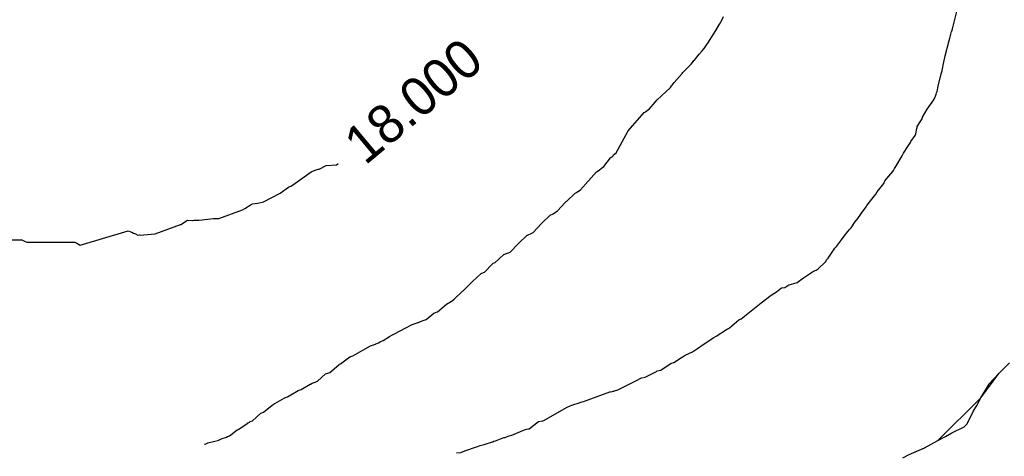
# Model space of a CAD drawing. Extents: x 158343 to 162498, y 431347 to 434500.
# Tile 211 of 220: x 159640 to 159687, y 434014 to 434035. Entities that reach past the tile are written whole.
import ezdxf

# ---------------------------------------------------------------- set-up
doc = ezdxf.new("R2010")
doc.units = 0
doc.header["$LTSCALE"] = 10
doc.header["$MEASUREMENT"] = 0
doc.layers.add('000_arcering', color=8, linetype='CONTINUOUS')
doc.layers.add('def. con-hoogtelijn (index)', color=8, linetype='CONTINUOUS')
doc.styles.add('Style-WORKING', font='WORKING.shx')

# ---------------------------------------------------------------- blocks, each defined once
blk = doc.blocks.new('bestaande hoogtelijnen')
at = {"layer": 'def. con-hoogtelijn (index)'}
for p, q in [((5.499, -32.015), (5.606, -31.779)), ((5.499, -32.015), (5.606, -31.779)), ((16.369, -32.175), (16.53, -31.551)), ((16.369, -32.175), (16.53, -31.551)), ((16.369, -32.175), (16.53, -31.551)), ((5.258, -32.432), (5.418, -32.135)), ((5.258, -32.432), (5.418, -32.135)), ((5.418, -32.135), (5.465, -32.068)), ((5.418, -32.135), (5.465, -32.068)), ((5.465, -32.068), (5.499, -32.015)), ((5.465, -32.068), (5.499, -32.015)), ((16.326, -32.361), (16.369, -32.175)), ((16.326, -32.361), (16.369, -32.175)), ((16.326, -32.361), (16.369, -32.175)), ((4.882, -33.021), (5.179, -32.552)), ((4.882, -33.021), (5.179, -32.552)), ((5.179, -32.552), (5.229, -32.478)), ((5.179, -32.552), (5.229, -32.478)), ((5.229, -32.478), (5.258, -32.432)), ((5.229, -32.478), (5.258, -32.432)), ((16.204, -32.793), (16.287, -32.481)), ((16.204, -32.793), (16.287, -32.481)), ((16.204, -32.793), (16.287, -32.481)), ((16.287, -32.481), (16.291, -32.47)), ((16.287, -32.481), (16.291, -32.47)), ((16.287, -32.481), (16.291, -32.47)), ((16.291, -32.47), (16.326, -32.361)), ((16.291, -32.47), (16.326, -32.361)), ((16.291, -32.47), (16.326, -32.361)), ((4.701, -33.274), (4.869, -33.042)), ((4.701, -33.274), (4.869, -33.042)), ((4.869, -33.042), (4.882, -33.021)), ((4.869, -33.042), (4.882, -33.021)), ((15.987, -33.619), (16.158, -32.957)), ((15.987, -33.619), (16.158, -32.957)), ((15.987, -33.619), (16.158, -32.957)), ((16.158, -32.957), (16.204, -32.793)), ((16.158, -32.957), (16.204, -32.793)), ((16.158, -32.957), (16.204, -32.793)), ((4.248, -33.822), (4.479, -33.545)), ((4.248, -33.822), (4.479, -33.545)), ((4.479, -33.545), (4.493, -33.528)), ((4.479, -33.545), (4.493, -33.528)), ((4.493, -33.528), (4.617, -33.381)), ((4.493, -33.528), (4.617, -33.381)), ((4.617, -33.381), (4.691, -33.287)), ((4.617, -33.381), (4.691, -33.287)), ((4.691, -33.287), (4.701, -33.274)), ((4.691, -33.287), (4.701, -33.274)), ((15.92, -33.915), (15.986, -33.626)), ((15.92, -33.915), (15.986, -33.626)), ((15.92, -33.915), (15.986, -33.626)), ((15.986, -33.626), (15.987, -33.619)), ((15.986, -33.626), (15.987, -33.619)), ((15.986, -33.626), (15.987, -33.619)), ((3.726, -34.381), (4.107, -34.004)), ((3.726, -34.381), (4.107, -34.004)), ((4.107, -34.004), (4.16, -33.933)), ((4.107, -34.004), (4.16, -33.933)), ((4.16, -33.933), (4.231, -33.844)), ((4.16, -33.933), (4.231, -33.844)), ((4.231, -33.844), (4.248, -33.822)), ((4.231, -33.844), (4.248, -33.822)), ((15.855, -34.221), (15.914, -33.982)), ((15.855, -34.221), (15.914, -33.982)), ((15.855, -34.221), (15.914, -33.982)), ((15.914, -33.982), (15.92, -33.915)), ((15.914, -33.982), (15.92, -33.915)), ((15.914, -33.982), (15.92, -33.915)), ((3.297, -34.87), (3.673, -34.446)), ((3.297, -34.87), (3.673, -34.446)), ((3.673, -34.446), (3.706, -34.403)), ((3.673, -34.446), (3.706, -34.403)), ((3.706, -34.403), (3.726, -34.381)), ((3.706, -34.403), (3.726, -34.381)), ((15.662, -35.037), (15.802, -34.467)), ((15.662, -35.037), (15.802, -34.467)), ((15.662, -35.037), (15.802, -34.467)), ((15.802, -34.467), (15.842, -34.327)), ((15.802, -34.467), (15.842, -34.327)), ((15.802, -34.467), (15.842, -34.327)), ((15.842, -34.327), (15.844, -34.315)), ((15.842, -34.327), (15.844, -34.315)), ((15.842, -34.327), (15.844, -34.315)), ((15.844, -34.315), (15.845, -34.305)), ((15.844, -34.315), (15.845, -34.305)), ((15.844, -34.315), (15.845, -34.305)), ((15.845, -34.305), (15.855, -34.221)), ((15.845, -34.305), (15.855, -34.221)), ((15.845, -34.305), (15.855, -34.221)), ((3.185, -35.027), (3.213, -34.986)), ((3.185, -35.027), (3.213, -34.986)), ((3.213, -34.986), (3.254, -34.931)), ((3.213, -34.986), (3.254, -34.931)), ((3.254, -34.931), (3.297, -34.87)), ((3.254, -34.931), (3.297, -34.87)), ((2.71, -35.483), (3.128, -35.101)), ((2.71, -35.483), (3.128, -35.101)), ((3.128, -35.101), (3.185, -35.027)), ((3.128, -35.101), (3.185, -35.027)), ((15.528, -35.501), (15.558, -35.407)), ((15.528, -35.501), (15.558, -35.407)), ((15.528, -35.501), (15.558, -35.407)), ((15.558, -35.407), (15.576, -35.358)), ((15.558, -35.407), (15.576, -35.358)), ((15.558, -35.407), (15.576, -35.358)), ((15.576, -35.358), (15.605, -35.288)), ((15.576, -35.358), (15.605, -35.288)), ((15.576, -35.358), (15.605, -35.288)), ((15.605, -35.288), (15.662, -35.037)), ((15.605, -35.288), (15.662, -35.037)), ((15.605, -35.288), (15.662, -35.037)), ((2.137, -36.11), (2.509, -35.682)), ((2.137, -36.11), (2.509, -35.682)), ((2.509, -35.682), (2.71, -35.483)), ((2.509, -35.682), (2.71, -35.483)), ((15.148, -36.121), (15.383, -35.786)), ((15.148, -36.121), (15.383, -35.786)), ((15.148, -36.121), (15.383, -35.786)), ((15.383, -35.78), (15.474, -35.648)), ((15.383, -35.78), (15.474, -35.648)), ((15.383, -35.78), (15.474, -35.648)), ((15.383, -35.786), (15.383, -35.78)), ((15.383, -35.786), (15.383, -35.78)), ((15.383, -35.786), (15.383, -35.78)), ((15.474, -35.648), (15.516, -35.531)), ((15.474, -35.648), (15.516, -35.531)), ((15.474, -35.648), (15.516, -35.531)), ((15.516, -35.531), (15.528, -35.501)), ((15.516, -35.531), (15.528, -35.501)), ((15.516, -35.531), (15.528, -35.501)), ((1.15, -37.123), (1.905, -36.278)), ((1.15, -37.123), (1.905, -36.278)), ((1.905, -36.278), (1.963, -36.237)), ((1.905, -36.278), (1.963, -36.237)), ((1.963, -36.237), (2.021, -36.194)), ((1.963, -36.237), (2.021, -36.194)), ((2.021, -36.194), (2.064, -36.163)), ((2.021, -36.194), (2.064, -36.163)), ((2.064, -36.163), (2.137, -36.11)), ((2.064, -36.163), (2.137, -36.11)), ((14.918, -36.488), (15.148, -36.121)), ((14.918, -36.488), (15.148, -36.121)), ((14.918, -36.488), (15.148, -36.121)), ((14.675, -36.927), (14.815, -36.707)), ((14.675, -36.927), (14.815, -36.707)), ((14.675, -36.927), (14.815, -36.707)), ((14.815, -36.707), (14.912, -36.566)), ((14.815, -36.707), (14.912, -36.566)), ((14.815, -36.707), (14.912, -36.566)), ((14.912, -36.566), (14.918, -36.488)), ((14.912, -36.566), (14.918, -36.488)), ((14.912, -36.566), (14.918, -36.488)), ((0.586, -38.16), (1.15, -37.123)), ((0.586, -38.16), (1.15, -37.123)), ((14.578, -37.343), (14.607, -37.275)), ((14.578, -37.343), (14.607, -37.275)), ((14.578, -37.343), (14.607, -37.275)), ((14.607, -37.275), (14.666, -37.018)), ((14.607, -37.275), (14.666, -37.018)), ((14.607, -37.275), (14.666, -37.018)), ((14.666, -37.018), (14.667, -37.009)), ((14.666, -37.018), (14.667, -37.009)), ((14.666, -37.018), (14.667, -37.009)), ((14.667, -37.009), (14.668, -37.002)), ((14.667, -37.009), (14.668, -37.002)), ((14.667, -37.009), (14.668, -37.002)), ((14.668, -37.002), (14.675, -36.927)), ((14.668, -37.002), (14.675, -36.927)), ((14.668, -37.002), (14.675, -36.927)), ((14.238, -37.863), (14.362, -37.668)), ((14.238, -37.863), (14.362, -37.668)), ((14.238, -37.863), (14.362, -37.668)), ((14.362, -37.668), (14.384, -37.621)), ((14.362, -37.668), (14.384, -37.621)), ((14.362, -37.668), (14.384, -37.621)), ((14.384, -37.621), (14.578, -37.343)), ((14.384, -37.621), (14.578, -37.343)), ((14.384, -37.621), (14.578, -37.343)), ((0.472, -38.246), (0.586, -38.16)), ((0.472, -38.246), (0.586, -38.16)), ((13.977, -38.295), (14.03, -38.17)), ((13.977, -38.295), (14.03, -38.17)), ((13.977, -38.295), (14.03, -38.17)), ((14.03, -38.17), (14.238, -37.863)), ((14.03, -38.17), (14.238, -37.863)), ((14.03, -38.17), (14.238, -37.863)), ((-12.498, -38.712), (-12.424, -38.659)), ((-12.498, -38.712), (-12.424, -38.659)), ((-12.498, -38.712), (-12.424, -38.659)), ((0.017, -38.79), (0.327, -38.397)), ((0.017, -38.79), (0.327, -38.397)), ((0.327, -38.397), (0.347, -38.381)), ((0.327, -38.397), (0.347, -38.381)), ((0.347, -38.381), (0.438, -38.308)), ((0.347, -38.381), (0.438, -38.308)), ((0.438, -38.308), (0.472, -38.246)), ((0.438, -38.308), (0.472, -38.246)), ((13.669, -38.795), (13.977, -38.295)), ((13.669, -38.795), (13.977, -38.295)), ((13.669, -38.795), (13.977, -38.295)), ((-14.549, -39.674), (-13.677, -39.046)), ((-14.549, -39.674), (-13.677, -39.046)), ((-14.549, -39.674), (-13.677, -39.046)), ((-13.677, -39.046), (-13.498, -38.976)), ((-13.677, -39.046), (-13.498, -38.976)), ((-13.677, -39.046), (-13.498, -38.976)), ((-13.498, -38.976), (-13.348, -38.928)), ((-13.498, -38.976), (-13.348, -38.928)), ((-13.498, -38.976), (-13.348, -38.928)), ((-13.348, -38.928), (-13.307, -38.916)), ((-13.348, -38.928), (-13.307, -38.916)), ((-13.348, -38.928), (-13.307, -38.916)), ((-13.307, -38.916), (-12.983, -38.746)), ((-13.307, -38.916), (-12.983, -38.746)), ((-13.307, -38.916), (-12.983, -38.746)), ((-12.983, -38.746), (-12.498, -38.712)), ((-12.983, -38.746), (-12.498, -38.712)), ((-12.983, -38.746), (-12.498, -38.712)), ((-0.706, -39.467), (-0.324, -39.049)), ((-0.706, -39.467), (-0.324, -39.049)), ((-0.324, -39.049), (-0.199, -38.969)), ((-0.324, -39.049), (-0.199, -38.969)), ((-0.199, -38.969), (-0.094, -38.879)), ((-0.199, -38.969), (-0.094, -38.879)), ((-0.094, -38.879), (0.017, -38.79)), ((-0.094, -38.879), (0.017, -38.79)), ((13.165, -39.472), (13.541, -39.032)), ((13.165, -39.472), (13.541, -39.032)), ((13.165, -39.472), (13.541, -39.032)), ((13.541, -39.032), (13.566, -38.981)), ((13.541, -39.032), (13.566, -38.981)), ((13.541, -39.032), (13.566, -38.981)), ((13.566, -38.981), (13.596, -38.921)), ((13.566, -38.981), (13.596, -38.921)), ((13.566, -38.981), (13.596, -38.921)), ((13.596, -38.921), (13.614, -38.896)), ((13.596, -38.921), (13.614, -38.896)), ((13.596, -38.921), (13.614, -38.896)), ((13.614, -38.896), (13.669, -38.795)), ((13.614, -38.896), (13.669, -38.795)), ((13.614, -38.896), (13.669, -38.795)), ((-1.086, -39.887), (-0.717, -39.477)), ((-1.086, -39.887), (-0.717, -39.477)), ((-0.717, -39.477), (-0.706, -39.467)), ((-0.717, -39.477), (-0.706, -39.467)), ((12.801, -39.985), (13.111, -39.591)), ((12.801, -39.985), (13.111, -39.591)), ((12.801, -39.985), (13.111, -39.591)), ((13.111, -39.591), (13.115, -39.585)), ((13.111, -39.591), (13.115, -39.585)), ((13.111, -39.591), (13.115, -39.585)), ((13.115, -39.585), (13.165, -39.472)), ((13.115, -39.585), (13.165, -39.472)), ((13.115, -39.585), (13.165, -39.472)), ((-15.916, -40.446), (-15.14, -40.047)), ((-15.916, -40.446), (-15.14, -40.047)), ((-15.916, -40.446), (-15.14, -40.047)), ((-15.14, -40.047), (-14.742, -39.769)), ((-15.14, -40.047), (-14.742, -39.769)), ((-15.14, -40.047), (-14.742, -39.769)), ((-14.742, -39.769), (-14.675, -39.738)), ((-14.742, -39.769), (-14.675, -39.738)), ((-14.742, -39.769), (-14.675, -39.738)), ((-14.675, -39.738), (-14.627, -39.713)), ((-14.675, -39.738), (-14.627, -39.713)), ((-14.675, -39.738), (-14.627, -39.713)), ((-14.627, -39.713), (-14.549, -39.674)), ((-14.627, -39.713), (-14.549, -39.674)), ((-14.627, -39.713), (-14.549, -39.674)), ((-1.719, -40.418), (-1.325, -40.048)), ((-1.719, -40.418), (-1.325, -40.048)), ((-1.325, -40.048), (-1.269, -40.012)), ((-1.325, -40.048), (-1.269, -40.012)), ((-1.269, -40.012), (-1.205, -39.968)), ((-1.269, -40.012), (-1.205, -39.968)), ((-1.205, -39.968), (-1.086, -39.887)), ((-1.205, -39.968), (-1.086, -39.887)), ((12.745, -40.088), (12.801, -39.985)), ((12.745, -40.088), (12.801, -39.985)), ((12.745, -40.088), (12.801, -39.985)), ((-16.492, -40.576), (-16.424, -40.544)), ((-16.492, -40.576), (-16.424, -40.544)), ((-16.492, -40.576), (-16.424, -40.544)), ((-16.424, -40.544), (-16.174, -40.513)), ((-16.424, -40.544), (-16.174, -40.513)), ((-16.424, -40.544), (-16.174, -40.513)), ((-16.174, -40.513), (-15.916, -40.446)), ((-16.174, -40.513), (-15.916, -40.446)), ((-16.174, -40.513), (-15.916, -40.446)), ((-2.158, -40.876), (-1.792, -40.478)), ((-2.158, -40.876), (-1.792, -40.478)), ((-1.792, -40.478), (-1.773, -40.461)), ((-1.792, -40.478), (-1.773, -40.461)), ((-1.773, -40.461), (-1.755, -40.442)), ((-1.773, -40.461), (-1.755, -40.442)), ((-1.755, -40.442), (-1.719, -40.418)), ((-1.755, -40.442), (-1.719, -40.418)), ((12.318, -40.624), (12.615, -40.253)), ((12.318, -40.624), (12.615, -40.253)), ((12.318, -40.624), (12.615, -40.253)), ((12.615, -40.253), (12.745, -40.088)), ((12.615, -40.253), (12.745, -40.088)), ((12.615, -40.253), (12.745, -40.088)), ((-18.008, -41.226), (-16.892, -40.832)), ((-18.008, -41.226), (-16.892, -40.832)), ((-18.008, -41.226), (-16.892, -40.832)), ((-16.892, -40.832), (-16.783, -40.763)), ((-16.892, -40.832), (-16.783, -40.763)), ((-16.892, -40.832), (-16.783, -40.763)), ((-16.783, -40.763), (-16.497, -40.576)), ((-16.783, -40.763), (-16.497, -40.576)), ((-16.783, -40.763), (-16.497, -40.576)), ((-16.497, -40.576), (-16.492, -40.576)), ((-16.497, -40.576), (-16.492, -40.576)), ((-16.497, -40.576), (-16.492, -40.576)), ((-2.358, -41.012), (-2.241, -40.932)), ((-2.358, -41.012), (-2.241, -40.932)), ((-2.241, -40.932), (-2.158, -40.876)), ((-2.241, -40.932), (-2.158, -40.876)), ((12.041, -41.031), (12.068, -40.981)), ((12.041, -41.031), (12.068, -40.981)), ((12.041, -41.031), (12.068, -40.981)), ((12.068, -40.981), (12.288, -40.684)), ((12.068, -40.981), (12.288, -40.684)), ((12.068, -40.981), (12.288, -40.684)), ((12.288, -40.684), (12.318, -40.624)), ((12.288, -40.684), (12.318, -40.624)), ((12.288, -40.684), (12.318, -40.624)), ((-19.778, -41.518), (-19.471, -41.309)), ((-19.778, -41.518), (-19.471, -41.309)), ((-19.778, -41.518), (-19.471, -41.309)), ((-19.471, -41.309), (-19.245, -41.326)), ((-19.471, -41.309), (-19.245, -41.326)), ((-19.471, -41.309), (-19.245, -41.326)), ((-19.245, -41.326), (-19.242, -41.326)), ((-19.245, -41.326), (-19.242, -41.326)), ((-19.245, -41.326), (-19.242, -41.326)), ((-19.242, -41.326), (-19.239, -41.326)), ((-19.242, -41.326), (-19.239, -41.326)), ((-19.242, -41.326), (-19.239, -41.326)), ((-19.239, -41.326), (-19.165, -41.303)), ((-19.239, -41.326), (-19.165, -41.303)), ((-19.239, -41.326), (-19.165, -41.303)), ((-19.165, -41.303), (-18.92, -41.304)), ((-19.165, -41.303), (-18.92, -41.304)), ((-19.165, -41.303), (-18.92, -41.304)), ((-18.92, -41.304), (-18.918, -41.304)), ((-18.92, -41.304), (-18.918, -41.304)), ((-18.92, -41.304), (-18.918, -41.304)), ((-18.918, -41.304), (-18.916, -41.304)), ((-18.918, -41.304), (-18.916, -41.304)), ((-18.918, -41.304), (-18.916, -41.304)), ((-18.916, -41.304), (-18.252, -41.23)), ((-18.916, -41.304), (-18.252, -41.23)), ((-18.916, -41.304), (-18.252, -41.23)), ((-18.252, -41.23), (-18.008, -41.226)), ((-18.252, -41.23), (-18.008, -41.226)), ((-18.252, -41.23), (-18.008, -41.226)), ((-3.295, -41.879), (-2.909, -41.465)), ((-3.295, -41.879), (-2.909, -41.465)), ((-2.909, -41.465), (-2.89, -41.446)), ((-2.909, -41.465), (-2.89, -41.446)), ((-2.89, -41.446), (-2.493, -41.08)), ((-2.89, -41.446), (-2.493, -41.08)), ((-2.493, -41.08), (-2.365, -41.016)), ((-2.493, -41.08), (-2.365, -41.016)), ((-2.365, -41.016), (-2.358, -41.012)), ((-2.365, -41.016), (-2.358, -41.012)), ((11.587, -41.662), (11.766, -41.406)), ((11.587, -41.662), (11.766, -41.406)), ((11.587, -41.662), (11.766, -41.406)), ((11.766, -41.406), (11.903, -41.227)), ((11.766, -41.406), (11.903, -41.227)), ((11.766, -41.406), (11.903, -41.227)), ((11.903, -41.227), (12.041, -41.031)), ((11.903, -41.227), (12.041, -41.031)), ((11.903, -41.227), (12.041, -41.031)), ((-24.485, -42.478), (-22.239, -41.8)), ((-24.485, -42.478), (-22.239, -41.8)), ((-24.485, -42.478), (-22.239, -41.8)), ((-22.239, -41.8), (-22.068, -41.876)), ((-22.239, -41.8), (-22.068, -41.876)), ((-22.239, -41.8), (-22.068, -41.876)), ((-22.068, -41.876), (-21.992, -41.912)), ((-22.068, -41.876), (-21.992, -41.912)), ((-22.068, -41.876), (-21.992, -41.912)), ((-21.992, -41.912), (-21.895, -41.953)), ((-21.992, -41.912), (-21.895, -41.953)), ((-21.992, -41.912), (-21.895, -41.953)), ((-20.988, -41.954), (-19.799, -41.515)), ((-20.988, -41.954), (-19.799, -41.515)), ((-20.988, -41.954), (-19.799, -41.515)), ((-19.799, -41.515), (-19.778, -41.518)), ((-19.799, -41.515), (-19.778, -41.518)), ((-19.799, -41.515), (-19.778, -41.518)), ((-3.559, -42.01), (-3.359, -41.912)), ((-3.559, -42.01), (-3.359, -41.912)), ((-3.359, -41.912), (-3.295, -41.879)), ((-3.359, -41.912), (-3.295, -41.879)), ((11.253, -42.06), (11.424, -41.832)), ((11.253, -42.06), (11.424, -41.832)), ((11.253, -42.06), (11.424, -41.832)), ((11.424, -41.832), (11.507, -41.75)), ((11.424, -41.832), (11.507, -41.75)), ((11.424, -41.832), (11.507, -41.75)), ((11.507, -41.75), (11.508, -41.749)), ((11.507, -41.75), (11.508, -41.749)), ((11.507, -41.75), (11.508, -41.749)), ((11.508, -41.749), (11.587, -41.662)), ((11.508, -41.749), (11.587, -41.662)), ((11.508, -41.749), (11.587, -41.662)), ((-27.983, -42.222), (-27.24, -42.222)), ((-27.983, -42.222), (-27.24, -42.222)), ((-27.983, -42.222), (-27.24, -42.222)), ((-27.24, -42.222), (-27.231, -42.228)), ((-27.24, -42.222), (-27.231, -42.228)), ((-27.24, -42.222), (-27.231, -42.228)), ((-27.231, -42.228), (-27.224, -42.228)), ((-27.231, -42.228), (-27.224, -42.228)), ((-27.231, -42.228), (-27.224, -42.228)), ((-27.224, -42.228), (-27.066, -42.305)), ((-27.224, -42.228), (-27.066, -42.305)), ((-27.224, -42.228), (-27.066, -42.305)), ((-27.066, -42.305), (-26.988, -42.344)), ((-27.066, -42.305), (-26.988, -42.344)), ((-27.066, -42.305), (-26.988, -42.344)), ((-26.988, -42.344), (-24.742, -42.343)), ((-26.988, -42.344), (-24.742, -42.343)), ((-26.988, -42.344), (-24.742, -42.343)), ((-24.742, -42.343), (-24.653, -42.389)), ((-24.742, -42.343), (-24.653, -42.389)), ((-24.742, -42.343), (-24.653, -42.389)), ((-21.895, -41.953), (-21.785, -42.006)), ((-21.895, -41.953), (-21.785, -42.006)), ((-21.895, -41.953), (-21.785, -42.006)), ((-21.785, -42.006), (-21.732, -41.991)), ((-21.785, -42.006), (-21.732, -41.991)), ((-21.785, -42.006), (-21.732, -41.991)), ((-21.732, -41.991), (-21.689, -42.011)), ((-21.732, -41.991), (-21.689, -42.011)), ((-21.732, -41.991), (-21.689, -42.011)), ((-21.689, -42.011), (-20.995, -41.955)), ((-21.689, -42.011), (-20.995, -41.955)), ((-21.689, -42.011), (-20.995, -41.955)), ((-20.995, -41.955), (-20.988, -41.954)), ((-20.995, -41.955), (-20.988, -41.954)), ((-20.995, -41.955), (-20.988, -41.954)), ((-3.984, -42.399), (-3.967, -42.381)), ((-3.984, -42.399), (-3.967, -42.381)), ((-3.967, -42.381), (-3.569, -42.014)), ((-3.967, -42.381), (-3.569, -42.014)), ((-3.569, -42.014), (-3.559, -42.01)), ((-3.569, -42.014), (-3.559, -42.01)), ((10.9, -42.54), (11.135, -42.23)), ((10.9, -42.54), (11.135, -42.23)), ((10.9, -42.54), (11.135, -42.23)), ((11.135, -42.23), (11.253, -42.06)), ((11.135, -42.23), (11.253, -42.06)), ((11.135, -42.23), (11.253, -42.06)), ((-24.653, -42.389), (-24.489, -42.478)), ((-24.653, -42.389), (-24.489, -42.478)), ((-24.653, -42.389), (-24.489, -42.478)), ((-24.489, -42.478), (-24.485, -42.478)), ((-24.489, -42.478), (-24.485, -42.478)), ((-24.489, -42.478), (-24.485, -42.478)), ((-4.66, -42.913), (-4.372, -42.811)), ((-4.66, -42.913), (-4.372, -42.811)), ((-4.372, -42.811), (-4.002, -42.415)), ((-4.372, -42.811), (-4.002, -42.415)), ((-4.002, -42.415), (-3.984, -42.399)), ((-4.002, -42.415), (-3.984, -42.399)), ((10.513, -43.083), (10.822, -42.624)), ((10.513, -43.083), (10.822, -42.624)), ((10.513, -43.083), (10.822, -42.624)), ((10.822, -42.624), (10.9, -42.54)), ((10.822, -42.624), (10.9, -42.54)), ((10.822, -42.624), (10.9, -42.54)), ((-5.162, -43.32), (-5.067, -43.287)), ((-5.162, -43.32), (-5.067, -43.287)), ((-5.067, -43.287), (-4.668, -42.916)), ((-5.067, -43.287), (-4.668, -42.916)), ((-4.668, -42.916), (-4.66, -42.913)), ((-4.668, -42.916), (-4.66, -42.913)), ((10.049, -43.587), (10.384, -43.256)), ((10.049, -43.587), (10.384, -43.256)), ((10.049, -43.587), (10.384, -43.256)), ((10.384, -43.256), (10.443, -43.155)), ((10.384, -43.256), (10.443, -43.155)), ((10.384, -43.256), (10.443, -43.155)), ((10.443, -43.155), (10.477, -43.123)), ((10.443, -43.155), (10.477, -43.123)), ((10.443, -43.155), (10.477, -43.123)), ((10.477, -43.123), (10.479, -43.119)), ((10.477, -43.123), (10.479, -43.119)), ((10.477, -43.123), (10.479, -43.119)), ((10.479, -43.119), (10.511, -43.086)), ((10.479, -43.119), (10.511, -43.086)), ((10.479, -43.119), (10.511, -43.086)), ((10.511, -43.086), (10.513, -43.083)), ((10.511, -43.086), (10.513, -43.083)), ((10.511, -43.086), (10.513, -43.083)), ((-5.728, -43.806), (-5.611, -43.762)), ((-5.728, -43.806), (-5.611, -43.762)), ((-5.611, -43.762), (-5.568, -43.744)), ((-5.611, -43.762), (-5.568, -43.744)), ((-5.568, -43.744), (-5.192, -43.349)), ((-5.568, -43.744), (-5.192, -43.349)), ((-5.192, -43.349), (-5.177, -43.335)), ((-5.192, -43.349), (-5.177, -43.335)), ((-5.177, -43.335), (-5.162, -43.32)), ((-5.177, -43.335), (-5.162, -43.32)), ((9.361, -44.001), (9.826, -43.697)), ((9.361, -44.001), (9.826, -43.697)), ((9.361, -44.001), (9.826, -43.697)), ((9.826, -43.697), (9.946, -43.645)), ((9.826, -43.697), (9.946, -43.645)), ((9.826, -43.697), (9.946, -43.645)), ((9.946, -43.645), (10.049, -43.587)), ((9.946, -43.645), (10.049, -43.587)), ((9.946, -43.645), (10.049, -43.587)), ((-6.565, -44.608), (-6.18, -44.218)), ((-6.565, -44.608), (-6.18, -44.218)), ((-6.18, -44.218), (-6.167, -44.206)), ((-6.18, -44.218), (-6.167, -44.206)), ((-6.167, -44.206), (-6.141, -44.193)), ((-6.167, -44.206), (-6.141, -44.193)), ((-6.141, -44.193), (-6.128, -44.181)), ((-6.141, -44.193), (-6.128, -44.181)), ((-6.128, -44.181), (-5.728, -43.806)), ((-6.128, -44.181), (-5.728, -43.806)), ((9.008, -44.247), (9.058, -44.222)), ((9.008, -44.247), (9.058, -44.222)), ((9.008, -44.247), (9.058, -44.222)), ((9.058, -44.222), (9.361, -44.001)), ((9.058, -44.222), (9.361, -44.001)), ((9.058, -44.222), (9.361, -44.001)), ((-6.99, -45), (-6.578, -44.615)), ((-6.99, -45), (-6.578, -44.615)), ((-6.578, -44.615), (-6.565, -44.608)), ((-6.578, -44.615), (-6.565, -44.608)), ((7.849, -44.822), (8.093, -44.654)), ((7.849, -44.822), (8.093, -44.654)), ((7.849, -44.822), (8.093, -44.654)), ((8.093, -44.654), (8.332, -44.472)), ((8.093, -44.654), (8.332, -44.472)), ((8.093, -44.654), (8.332, -44.472)), ((8.332, -44.472), (8.489, -44.462)), ((8.332, -44.472), (8.489, -44.462)), ((8.332, -44.472), (8.489, -44.462)), ((8.489, -44.462), (8.671, -44.335)), ((8.489, -44.462), (8.671, -44.335)), ((8.489, -44.462), (8.671, -44.335)), ((8.671, -44.335), (8.675, -44.334)), ((8.671, -44.335), (8.675, -44.334)), ((8.671, -44.335), (8.675, -44.334)), ((8.675, -44.334), (8.68, -44.334)), ((8.675, -44.334), (8.68, -44.334)), ((8.675, -44.334), (8.68, -44.334)), ((8.68, -44.334), (9.008, -44.247)), ((8.68, -44.334), (9.008, -44.247)), ((8.68, -44.334), (9.008, -44.247)), ((-7.342, -45.233), (-7.089, -45.086)), ((-7.342, -45.233), (-7.089, -45.086)), ((-7.089, -45.086), (-6.992, -45.002)), ((-7.089, -45.086), (-6.992, -45.002)), ((-6.992, -45.002), (-6.99, -45)), ((-6.992, -45.002), (-6.99, -45)), ((7.368, -45.181), (7.843, -44.823)), ((7.368, -45.181), (7.843, -44.823)), ((7.368, -45.181), (7.843, -44.823)), ((7.843, -44.823), (7.849, -44.822)), ((7.843, -44.823), (7.849, -44.822)), ((7.843, -44.823), (7.849, -44.822)), ((-7.825, -45.617), (-7.775, -45.598)), ((-7.825, -45.617), (-7.775, -45.598)), ((-7.775, -45.598), (-7.342, -45.233)), ((-7.775, -45.598), (-7.342, -45.233)), ((6.445, -45.925), (6.906, -45.553)), ((6.445, -45.925), (6.906, -45.553)), ((6.445, -45.925), (6.906, -45.553)), ((6.906, -45.553), (6.991, -45.488)), ((6.906, -45.553), (6.991, -45.488)), ((6.906, -45.553), (6.991, -45.488)), ((6.991, -45.488), (7.368, -45.181)), ((6.991, -45.488), (7.368, -45.181)), ((6.991, -45.488), (7.368, -45.181)), ((-8.654, -46.091), (-8.565, -46.046)), ((-8.654, -46.091), (-8.565, -46.046)), ((-8.565, -46.046), (-8.435, -46.003)), ((-8.565, -46.046), (-8.435, -46.003)), ((-8.435, -46.003), (-8.392, -45.987)), ((-8.435, -46.003), (-8.392, -45.987)), ((-8.392, -45.987), (-8.3, -45.955)), ((-8.392, -45.987), (-8.3, -45.955)), ((-8.3, -45.955), (-7.934, -45.657)), ((-8.3, -45.955), (-7.934, -45.657)), ((-7.934, -45.657), (-7.921, -45.652)), ((-7.934, -45.657), (-7.921, -45.652)), ((-7.921, -45.652), (-7.825, -45.617)), ((-7.921, -45.652), (-7.825, -45.617)), ((5.897, -46.35), (6.334, -45.974)), ((5.897, -46.35), (6.334, -45.974)), ((5.897, -46.35), (6.334, -45.974)), ((6.334, -45.974), (6.433, -45.93)), ((6.334, -45.974), (6.433, -45.93)), ((6.334, -45.974), (6.433, -45.93)), ((6.433, -45.93), (6.445, -45.925)), ((6.433, -45.93), (6.445, -45.925)), ((6.433, -45.93), (6.445, -45.925)), ((-9.79, -46.62), (-8.981, -46.2)), ((-9.79, -46.62), (-8.981, -46.2)), ((-8.981, -46.2), (-8.963, -46.191)), ((-8.981, -46.2), (-8.963, -46.191)), ((-8.963, -46.191), (-8.682, -46.101)), ((-8.963, -46.191), (-8.682, -46.101)), ((-8.682, -46.101), (-8.654, -46.091)), ((-8.682, -46.101), (-8.654, -46.091)), ((5.264, -46.737), (5.756, -46.424)), ((5.264, -46.737), (5.756, -46.424)), ((5.264, -46.737), (5.756, -46.424)), ((5.756, -46.424), (5.814, -46.394)), ((5.756, -46.424), (5.814, -46.394)), ((5.756, -46.424), (5.814, -46.394)), ((5.814, -46.394), (5.83, -46.382)), ((5.814, -46.394), (5.83, -46.382)), ((5.814, -46.394), (5.83, -46.382)), ((5.83, -46.382), (5.841, -46.373)), ((5.83, -46.382), (5.841, -46.373)), ((5.83, -46.382), (5.841, -46.373)), ((5.841, -46.373), (5.897, -46.35)), ((5.841, -46.373), (5.897, -46.35)), ((5.841, -46.373), (5.897, -46.35)), ((-10.456, -47.007), (-10.392, -46.977)), ((-10.456, -47.007), (-10.392, -46.977)), ((-10.392, -46.977), (-10.319, -46.944)), ((-10.392, -46.977), (-10.319, -46.944)), ((-10.319, -46.944), (-10.009, -46.744)), ((-10.319, -46.944), (-10.009, -46.744)), ((-10.009, -46.744), (-9.9, -46.69)), ((-10.009, -46.744), (-9.9, -46.69)), ((-9.9, -46.69), (-9.79, -46.62)), ((-9.9, -46.69), (-9.79, -46.62)), ((4.655, -47.13), (5.153, -46.795)), ((4.655, -47.13), (5.153, -46.795)), ((4.655, -47.13), (5.153, -46.795)), ((5.153, -46.795), (5.155, -46.794)), ((5.153, -46.795), (5.155, -46.794)), ((5.153, -46.795), (5.155, -46.794)), ((5.155, -46.794), (5.264, -46.737)), ((5.155, -46.794), (5.264, -46.737)), ((5.155, -46.794), (5.264, -46.737)), ((-11.734, -47.651), (-10.909, -47.181)), ((-11.734, -47.651), (-10.909, -47.181)), ((-10.909, -47.181), (-10.677, -47.107)), ((-10.909, -47.181), (-10.677, -47.107)), ((-10.677, -47.107), (-10.658, -47.099)), ((-10.677, -47.107), (-10.658, -47.099)), ((-10.658, -47.099), (-10.53, -47.043)), ((-10.658, -47.099), (-10.53, -47.043)), ((-10.53, -47.043), (-10.456, -47.007)), ((-10.53, -47.043), (-10.456, -47.007)), ((4.157, -47.466), (4.39, -47.315)), ((4.157, -47.466), (4.39, -47.315)), ((4.157, -47.466), (4.39, -47.315)), ((4.39, -47.315), (4.655, -47.13)), ((4.39, -47.315), (4.655, -47.13)), ((4.39, -47.315), (4.655, -47.13)), ((-12.31, -48.032), (-11.872, -47.701)), ((-12.31, -48.032), (-11.872, -47.701)), ((-11.872, -47.701), (-11.734, -47.651)), ((-11.872, -47.701), (-11.734, -47.651)), ((3.294, -47.966), (3.643, -47.734)), ((3.294, -47.966), (3.643, -47.734)), ((3.294, -47.966), (3.643, -47.734)), ((3.643, -47.734), (3.675, -47.725)), ((3.643, -47.734), (3.675, -47.725)), ((3.643, -47.734), (3.675, -47.725)), ((3.675, -47.725), (3.826, -47.624)), ((3.675, -47.725), (3.826, -47.624)), ((3.675, -47.725), (3.826, -47.624)), ((3.826, -47.624), (4.157, -47.466)), ((3.826, -47.624), (4.157, -47.466)), ((3.826, -47.624), (4.157, -47.466)), ((-12.805, -48.436), (-12.392, -48.073)), ((-12.805, -48.436), (-12.392, -48.073)), ((-12.392, -48.073), (-12.36, -48.049)), ((-12.392, -48.073), (-12.36, -48.049)), ((-12.36, -48.049), (-12.31, -48.032)), ((-12.36, -48.049), (-12.31, -48.032)), ((2.478, -48.382), (2.497, -48.371)), ((2.478, -48.382), (2.497, -48.371)), ((2.478, -48.382), (2.497, -48.371)), ((2.497, -48.371), (2.508, -48.364)), ((2.497, -48.371), (2.508, -48.364)), ((2.497, -48.371), (2.508, -48.364)), ((2.508, -48.364), (2.675, -48.327)), ((2.508, -48.364), (2.675, -48.327)), ((2.508, -48.364), (2.675, -48.327)), ((2.675, -48.327), (3.159, -47.995)), ((2.675, -48.327), (3.159, -47.995)), ((2.675, -48.327), (3.159, -47.995)), ((3.159, -47.995), (3.294, -47.966)), ((3.159, -47.995), (3.294, -47.966)), ((3.159, -47.995), (3.294, -47.966)), ((18.503, -48.476), (19.002, -47.981)), ((18.503, -48.476), (19.002, -47.981)), ((-13.439, -48.851), (-13.392, -48.834)), ((-13.439, -48.851), (-13.392, -48.834)), ((-13.392, -48.834), (-13.005, -48.504)), ((-13.392, -48.834), (-13.005, -48.504)), ((-13.005, -48.504), (-12.908, -48.472)), ((-13.005, -48.504), (-12.908, -48.472)), ((-12.908, -48.472), (-12.903, -48.47)), ((-12.908, -48.472), (-12.903, -48.47)), ((-12.903, -48.47), (-12.805, -48.436)), ((-12.903, -48.47), (-12.805, -48.436)), ((0.675, -49.242), (1.508, -48.831)), ((0.675, -49.242), (1.508, -48.831)), ((0.675, -49.242), (1.508, -48.831)), ((1.508, -48.831), (1.776, -48.693)), ((1.508, -48.831), (1.776, -48.693)), ((1.508, -48.831), (1.776, -48.693)), ((1.776, -48.693), (1.943, -48.65)), ((1.776, -48.693), (1.943, -48.65)), ((1.776, -48.693), (1.943, -48.65)), ((1.943, -48.65), (2.478, -48.382)), ((1.943, -48.65), (2.478, -48.382)), ((1.943, -48.65), (2.478, -48.382)), ((17.654, -49.627), (18.503, -48.476)), ((17.654, -49.627), (18.503, -48.476)), ((18.035, -48.981), (18.503, -48.476)), ((18.035, -48.981), (18.503, -48.476)), ((-14.796, -49.577), (-14.29, -49.283)), ((-14.796, -49.577), (-14.29, -49.283)), ((-14.29, -49.283), (-14.153, -49.231)), ((-14.29, -49.283), (-14.153, -49.231)), ((-14.153, -49.231), (-13.722, -48.987)), ((-14.153, -49.231), (-13.722, -48.987)), ((-13.722, -48.987), (-13.716, -48.985)), ((-13.722, -48.987), (-13.716, -48.985)), ((-13.716, -48.985), (-13.714, -48.984)), ((-13.716, -48.985), (-13.714, -48.984)), ((-13.714, -48.984), (-13.638, -48.936)), ((-13.714, -48.984), (-13.638, -48.936)), ((-13.638, -48.936), (-13.487, -48.886)), ((-13.638, -48.936), (-13.487, -48.886)), ((-13.487, -48.886), (-13.439, -48.851)), ((-13.487, -48.886), (-13.439, -48.851)), ((0.486, -49.298), (0.503, -49.294)), ((0.486, -49.298), (0.503, -49.294)), ((0.486, -49.298), (0.503, -49.294)), ((0.503, -49.294), (0.508, -49.292)), ((0.503, -49.294), (0.508, -49.292)), ((0.503, -49.294), (0.508, -49.292)), ((0.508, -49.292), (0.675, -49.242)), ((0.508, -49.292), (0.675, -49.242)), ((0.508, -49.292), (0.675, -49.242)), ((17.654, -49.627), (18.008, -49.023)), ((17.654, -49.627), (18.008, -49.023)), ((18.008, -49.023), (18.024, -48.997)), ((18.008, -49.023), (18.024, -48.997)), ((18.024, -48.997), (18.035, -48.981)), ((18.024, -48.997), (18.035, -48.981)), ((-15.382, -49.892), (-14.944, -49.63)), ((-15.382, -49.892), (-14.944, -49.63)), ((-14.944, -49.63), (-14.854, -49.596)), ((-14.944, -49.63), (-14.854, -49.596)), ((-14.854, -49.596), (-14.796, -49.577)), ((-14.854, -49.596), (-14.796, -49.577)), ((-0.898, -49.774), (0.3, -49.347)), ((-0.898, -49.774), (0.3, -49.347)), ((-0.898, -49.774), (0.3, -49.347)), ((0.3, -49.347), (0.33, -49.336)), ((0.3, -49.347), (0.33, -49.336)), ((0.3, -49.347), (0.33, -49.336)), ((0.33, -49.336), (0.475, -49.303)), ((0.33, -49.336), (0.475, -49.303)), ((0.33, -49.336), (0.475, -49.303)), ((0.475, -49.303), (0.486, -49.298)), ((0.475, -49.303), (0.486, -49.298)), ((0.475, -49.303), (0.486, -49.298)), ((15.64, -51.614), (17.654, -49.627)), ((15.64, -51.614), (17.654, -49.627)), ((17.465, -49.981), (17.654, -49.627)), ((17.465, -49.981), (17.654, -49.627)), ((-15.915, -50.299), (-15.513, -49.968)), ((-15.915, -50.299), (-15.513, -49.968)), ((-15.513, -49.968), (-15.413, -49.902)), ((-15.513, -49.968), (-15.413, -49.902)), ((-15.413, -49.902), (-15.382, -49.892)), ((-15.413, -49.902), (-15.382, -49.892)), ((-2.798, -50.675), (-1.74, -50.066)), ((-2.798, -50.675), (-1.74, -50.066)), ((-2.798, -50.675), (-1.74, -50.066)), ((-1.74, -50.066), (-1.559, -49.991)), ((-1.74, -50.066), (-1.559, -49.991)), ((-1.74, -50.066), (-1.559, -49.991)), ((-1.559, -49.991), (-1.492, -49.97)), ((-1.559, -49.991), (-1.492, -49.97)), ((-1.559, -49.991), (-1.492, -49.97)), ((-1.492, -49.97), (-1.097, -49.832)), ((-1.492, -49.97), (-1.097, -49.832)), ((-1.492, -49.97), (-1.097, -49.832)), ((-1.097, -49.832), (-1.065, -49.821)), ((-1.097, -49.832), (-1.065, -49.821)), ((-1.097, -49.832), (-1.065, -49.821)), ((-1.065, -49.821), (-1.003, -49.803)), ((-1.065, -49.821), (-1.003, -49.803)), ((-1.065, -49.821), (-1.003, -49.803)), ((-1.003, -49.803), (-0.898, -49.774)), ((-1.003, -49.803), (-0.898, -49.774)), ((-1.003, -49.803), (-0.898, -49.774)), ((17.295, -50.268), (17.465, -49.981)), ((17.295, -50.268), (17.465, -49.981)), ((-16.429, -50.699), (-16.031, -50.342)), ((-16.429, -50.699), (-16.031, -50.342)), ((-16.031, -50.342), (-15.994, -50.327)), ((-16.031, -50.342), (-15.994, -50.327)), ((-15.994, -50.327), (-15.915, -50.299)), ((-15.994, -50.327), (-15.915, -50.299)), ((-2.848, -50.693), (-2.798, -50.675)), ((-2.848, -50.693), (-2.798, -50.675)), ((-2.848, -50.693), (-2.798, -50.675)), ((17.008, -50.841), (17.295, -50.268)), ((17.008, -50.841), (17.295, -50.268)), ((-17.435, -51.359), (-17.139, -51.12)), ((-17.435, -51.359), (-17.139, -51.12)), ((-17.139, -51.12), (-17.096, -51.099)), ((-17.139, -51.12), (-17.096, -51.099)), ((-17.096, -51.099), (-16.653, -50.803)), ((-17.096, -51.099), (-16.653, -50.803)), ((-16.653, -50.803), (-16.638, -50.797)), ((-16.653, -50.803), (-16.638, -50.797)), ((-16.638, -50.797), (-16.596, -50.781)), ((-16.638, -50.797), (-16.596, -50.781)), ((-16.596, -50.781), (-16.561, -50.755)), ((-16.596, -50.781), (-16.561, -50.755)), ((-16.561, -50.755), (-16.535, -50.735)), ((-16.561, -50.755), (-16.535, -50.735)), ((-16.535, -50.735), (-16.429, -50.699)), ((-16.535, -50.735), (-16.429, -50.699)), ((-3.773, -51.153), (-3.692, -51.114)), ((-3.773, -51.153), (-3.692, -51.114)), ((-3.773, -51.153), (-3.692, -51.114)), ((-3.692, -51.114), (-3.646, -51.109)), ((-3.692, -51.114), (-3.646, -51.109)), ((-3.692, -51.114), (-3.646, -51.109)), ((-3.646, -51.109), (-3.607, -51.085)), ((-3.646, -51.109), (-3.607, -51.085)), ((-3.646, -51.109), (-3.607, -51.085)), ((-3.607, -51.085), (-3.506, -51.07)), ((-3.607, -51.085), (-3.506, -51.07)), ((-3.607, -51.085), (-3.506, -51.07)), ((-3.506, -51.07), (-3.492, -51.068)), ((-3.506, -51.07), (-3.492, -51.068)), ((-3.506, -51.07), (-3.492, -51.068)), ((-3.492, -51.068), (-3.473, -51.065)), ((-3.492, -51.068), (-3.473, -51.065)), ((-3.492, -51.068), (-3.473, -51.065)), ((-3.473, -51.065), (-3.045, -50.723)), ((-3.473, -51.065), (-3.045, -50.723)), ((-3.473, -51.065), (-3.045, -50.723)), ((-3.045, -50.723), (-2.848, -50.693)), ((-3.045, -50.723), (-2.848, -50.693)), ((-3.045, -50.723), (-2.848, -50.693)), ((16.292, -51.265), (16.87, -50.981)), ((16.292, -51.265), (16.87, -50.981)), ((16.87, -50.981), (16.943, -50.916)), ((16.87, -50.981), (16.943, -50.916)), ((16.943, -50.916), (17.008, -50.841)), ((16.943, -50.916), (17.008, -50.841)), ((-18.518, -51.724), (-17.993, -51.596)), ((-18.518, -51.724), (-17.993, -51.596)), ((-17.993, -51.596), (-17.982, -51.591)), ((-17.993, -51.596), (-17.982, -51.591)), ((-17.982, -51.591), (-17.846, -51.527)), ((-17.982, -51.591), (-17.846, -51.527)), ((-17.846, -51.527), (-17.644, -51.464)), ((-17.846, -51.527), (-17.644, -51.464)), ((-17.644, -51.464), (-17.592, -51.437)), ((-17.644, -51.464), (-17.592, -51.437)), ((-17.592, -51.437), (-17.51, -51.399)), ((-17.592, -51.437), (-17.51, -51.399)), ((-17.51, -51.399), (-17.435, -51.359)), ((-17.51, -51.399), (-17.435, -51.359)), ((-5.057, -51.632), (-4.659, -51.484)), ((-5.057, -51.632), (-4.659, -51.484)), ((-5.057, -51.632), (-4.659, -51.484)), ((-4.659, -51.484), (-4.62, -51.473)), ((-4.659, -51.484), (-4.62, -51.473)), ((-4.659, -51.484), (-4.62, -51.473)), ((-4.62, -51.473), (-4.413, -51.393)), ((-4.62, -51.473), (-4.413, -51.393)), ((-4.62, -51.473), (-4.413, -51.393)), ((-4.413, -51.393), (-4.285, -51.361)), ((-4.413, -51.393), (-4.285, -51.361)), ((-4.413, -51.393), (-4.285, -51.361)), ((-4.285, -51.361), (-3.778, -51.154)), ((-4.285, -51.361), (-3.778, -51.154)), ((-4.285, -51.361), (-3.778, -51.154)), ((-3.778, -51.154), (-3.773, -51.153)), ((-3.778, -51.154), (-3.773, -51.153)), ((-3.778, -51.154), (-3.773, -51.153)), ((15.64, -51.614), (16.008, -51.431)), ((15.64, -51.614), (16.008, -51.431)), ((16.008, -51.431), (16.292, -51.265)), ((16.008, -51.431), (16.292, -51.265)), ((-18.672, -51.79), (-18.645, -51.782)), ((-18.672, -51.79), (-18.645, -51.782)), ((-18.645, -51.782), (-18.518, -51.724)), ((-18.645, -51.782), (-18.518, -51.724)), ((-6.49, -52.094), (-5.95, -51.915)), ((-6.49, -52.094), (-5.95, -51.915)), ((-6.49, -52.094), (-5.95, -51.915)), ((-5.95, -51.915), (-5.771, -51.846)), ((-5.95, -51.915), (-5.771, -51.846)), ((-5.95, -51.915), (-5.771, -51.846)), ((-5.771, -51.846), (-5.582, -51.811)), ((-5.771, -51.846), (-5.582, -51.811)), ((-5.771, -51.846), (-5.582, -51.811)), ((-5.582, -51.811), (-5.201, -51.677)), ((-5.582, -51.811), (-5.201, -51.677)), ((-5.582, -51.811), (-5.201, -51.677)), ((-5.201, -51.677), (-5.182, -51.672)), ((-5.201, -51.677), (-5.182, -51.672)), ((-5.201, -51.677), (-5.182, -51.672)), ((-5.182, -51.672), (-5.129, -51.654)), ((-5.182, -51.672), (-5.129, -51.654)), ((-5.182, -51.672), (-5.129, -51.654)), ((-5.129, -51.654), (-5.057, -51.632)), ((-5.129, -51.654), (-5.057, -51.632)), ((-5.129, -51.654), (-5.057, -51.632)), ((14.305, -52.278), (15.025, -51.964)), ((14.305, -52.278), (15.025, -51.964)), ((14.305, -52.278), (14.993, -51.981)), ((14.305, -52.278), (14.993, -51.981)), ((14.993, -51.981), (15.008, -51.974)), ((14.993, -51.981), (15.008, -51.974)), ((15.008, -51.974), (15.025, -51.964)), ((15.008, -51.974), (15.025, -51.964)), ((15.025, -51.964), (15.64, -51.614)), ((15.025, -51.964), (15.64, -51.614)), ((-6.874, -52.189), (-6.681, -52.171)), ((-6.874, -52.189), (-6.681, -52.171)), ((-6.874, -52.189), (-6.681, -52.171)), ((-6.681, -52.171), (-6.49, -52.094)), ((-6.681, -52.171), (-6.49, -52.094)), ((-6.681, -52.171), (-6.49, -52.094)), ((14.008, -52.427), (14.305, -52.278)), ((14.008, -52.427), (14.305, -52.278))]:
    blk.add_line(p, q, dxfattribs=at)
at = {"layer": 'def. con-hoogtelijn (index)', "style": 'Style-WORKING'}
blk.add_text('18.000', height=1.8, rotation=39.8737, dxfattribs=at).set_placement((-11.157, -38.773))
blk.add_text('18.000', height=1.8, rotation=39.8737, dxfattribs=at).set_placement((-11.157, -38.773))
blk.add_text('18.000', height=1.8, rotation=39.8737, dxfattribs=at).set_placement((-11.157, -38.773))

msp = doc.modelspace()

# ---------------------------------------------------------------- block references
at = {"layer": '000_arcering'}
msp.add_blockref('bestaande hoogtelijnen', (159667.804, 434066.432), dxfattribs=at)

doc.saveas('drawing.dxf')
